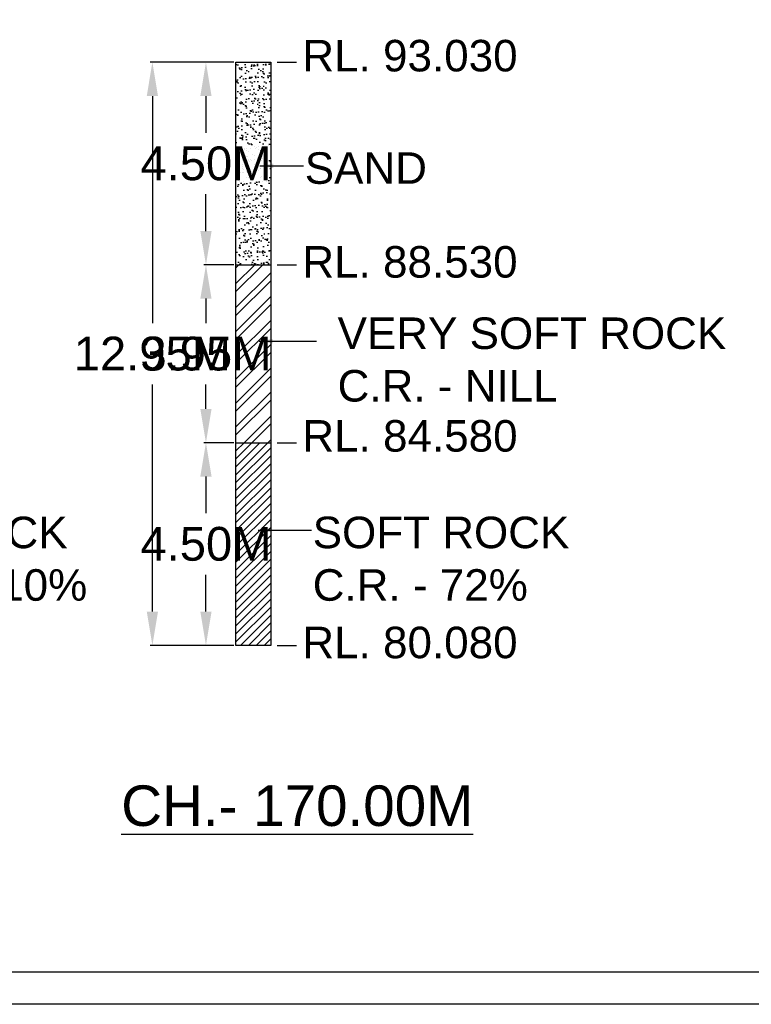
# Model space of a CAD drawing. Header units: inches. Extents: x 4599583 to 15517275, y 2817812 to 28133222499.
# Tile 69 of 95: x 5096717 to 5112979, y 28133006016 to 28133027884. Entities that reach past the tile are written whole.
import ezdxf

# ---------------------------------------------------------------- set-up
doc = ezdxf.new("R2010")
doc.units = ezdxf.units.IN
doc.header["$MEASUREMENT"] = 0
doc.linetypes.add('CENTER', pattern=[2, 1.25, -0.25, 0.25, -0.25])
for name, color, linetype in [('CENTER', 3, 'CENTER'), ('CHNGE', 31, 'Continuous'), ('DRG', 210, 'Continuous'), ('text', 7, 'Continuous')]:
    doc.layers.add(name, color=color, linetype=linetype)
doc.styles.add('ROMANS', font='arial.ttf')
doc.styles.get("Standard").update_dxf_attribs({"font": 'arial.ttf'})
doc.dimstyles.new('SANJAY', dxfattribs={"dimscale": 2.755, "dimtxt": 20000000001.9985, "dimasz": 42.0275, "dimexe": 15.388, "dimexo": 15.5775, "dimgap": 1.7375, "dimtad": 0, "dimtih": 1, "dimtoh": 1, "dimdec": 0, "dimzin": 0, "dimdsep": 46, "dimtxsty": 'Standard', "dimcen": 4000, "dimclrd": 3, "dimclre": 6, "dimclrt": 1, "dimadec": 0, "dimazin": 0, "dimtfac": 1, "dimtdec": 0, "dimtofl": 0, "dimtmove": 0, "dimatfit": 3, "dimfxl": 1, "dimtolj": 1, "dimtzin": 0, "dimarcsym": 0})
doc.dimstyles.new('Standard$0', dxfattribs={"dimtxt": 60, "dimasz": 60, "dimexe": 60, "dimexo": 60, "dimgap": 25, "dimtad": 0, "dimtih": 1, "dimtoh": 1, "dimlfac": -0.001, "dimzin": 0, "dimdsep": 46, "dimtxsty": 'ROMANS', "dimcen": 30, "dimclrd": 256, "dimclre": 256, "dimclrt": 4, "dimadec": 0, "dimazin": 0, "dimtfac": 1, "dimtix": 1, "dimtofl": 0, "dimtmove": 0, "dimatfit": 0, "dimfxl": 1, "dimtolj": 1, "dimtzin": 0, "dimlwd": -1, "dimlwe": -1, "dimarcsym": 0})
pattern_1 = [(45, (4819380.16, 28133439912.46), (-88.388348, 88.388348), [])]
pattern_2 = [(45, (4819380.16, 28133439912.46), (-265.16504, 265.16504), []), (45, (4819556.94, 28133439912.46), (-265.16504, 265.16504), [])]
pattern_3 = [(37.5, (4819380.16, 28133439912.46), (-6.299336, 192.682377), [0, -152, 0, -170, 0, -162.5]), (7.5, (4819380.16, 28133439912.46), (176.97767, 282.2146), [0, -82, 0, -137, 0, -52.5]), (327.5, (4819257.16, 28133439912.46), (311.414186, 0.565905), [0, -50, 0, -180, 0, -235]), (317.5, (4819257.16, 28133439912.46), (300.61266, 87.76756), [0, -25, 0, -118, 0, -135])]

# ---------------------------------------------------------------- blocks, each defined once
blk = doc.blocks.new('*D44')
at = {"layer": 'Defpoints', "color": 0, "transparency": 16777216}
for p in [(5100857, 28133018488), (5101524, 28133018488), (5101524, 28133013988)]:
    blk.add_point(p, dxfattribs=at)
at = {"layer": 'DRG', "color": 4, "lineweight": -2, "transparency": 16777216}
for p, q in [((5101474, 28133018488), (5100807, 28133018488)), ((5100857, 28133017738), (5100857, 28133016921)), ((5100857, 28133014738), (5100857, 28133015555)), ((5101474, 28133013988), (5100807, 28133013988))]:
    blk.add_line(p, q, dxfattribs=at)
at = {"layer": 'DRG', "color": 4, "transparency": 16777216}
for points in [[(5100732, 28133017738), (5100982, 28133017738), (5100857, 28133018488)], [(5100732, 28133014738), (5100982, 28133014738), (5100857, 28133013988)]]:
    blk.add_solid(points, dxfattribs=at)
at = {"layer": 'DRG', "color": 6, "transparency": 16777216, "insert": (5100857, 28133016238), "char_height": 750, "attachment_point": 5, "style": 'ROMANS'}
blk.add_mtext('\\A1;4.50M', dxfattribs=at)
blk = doc.blocks.new('*D45')
at = {"layer": 'Defpoints', "color": 0, "transparency": 16777216}
for p in [(5100857, 28133022438), (5101524, 28133022438), (5101524, 28133018488)]:
    blk.add_point(p, dxfattribs=at)
at = {"layer": 'DRG', "color": 4, "lineweight": -2, "transparency": 16777216}
for p, q in [((5101474, 28133022438), (5100807, 28133022438)), ((5100857, 28133021688), (5100857, 28133021146)), ((5100857, 28133019238), (5100857, 28133019780)), ((5101474, 28133018488), (5100807, 28133018488))]:
    blk.add_line(p, q, dxfattribs=at)
at = {"layer": 'DRG', "color": 4, "transparency": 16777216}
for points in [[(5100732, 28133021688), (5100982, 28133021688), (5100857, 28133022438)], [(5100732, 28133019238), (5100982, 28133019238), (5100857, 28133018488)]]:
    blk.add_solid(points, dxfattribs=at)
at = {"layer": 'DRG', "color": 6, "transparency": 16777216, "insert": (5100857, 28133020463), "char_height": 750, "attachment_point": 5, "style": 'ROMANS'}
blk.add_mtext('\\A1;3.95M', dxfattribs=at)
blk = doc.blocks.new('*D46')
at = {"layer": 'Defpoints', "color": 0, "transparency": 16777216}
for p in [(5100857, 28133026938), (5101524, 28133026938), (5101524, 28133022438)]:
    blk.add_point(p, dxfattribs=at)
at = {"layer": 'DRG', "color": 4, "lineweight": -2, "transparency": 16777216}
for p, q in [((5101474, 28133026938), (5100807, 28133026938)), ((5100857, 28133026188), (5100857, 28133025371)), ((5100857, 28133023188), (5100857, 28133024005)), ((5101474, 28133022438), (5100807, 28133022438))]:
    blk.add_line(p, q, dxfattribs=at)
at = {"layer": 'DRG', "color": 4, "transparency": 16777216}
for points in [[(5100732, 28133026188), (5100982, 28133026188), (5100857, 28133026938)], [(5100732, 28133023188), (5100982, 28133023188), (5100857, 28133022438)]]:
    blk.add_solid(points, dxfattribs=at)
at = {"layer": 'DRG', "color": 6, "transparency": 16777216, "insert": (5100857, 28133024688), "char_height": 750, "attachment_point": 5, "style": 'ROMANS'}
blk.add_mtext('\\A1;4.50M', dxfattribs=at)
blk = doc.blocks.new('*D47')
at = {"layer": 'Defpoints', "color": 0, "transparency": 16777216}
for p in [(5099666, 28133026938), (5101524, 28133026938), (5101524, 28133013988)]:
    blk.add_point(p, dxfattribs=at)
at = {"layer": 'DRG', "color": 4, "lineweight": -2, "transparency": 16777216}
for p, q in [((5101474, 28133026938), (5099616, 28133026938)), ((5099666, 28133026188), (5099666, 28133021146)), ((5099666, 28133014738), (5099666, 28133019780)), ((5101474, 28133013988), (5099616, 28133013988))]:
    blk.add_line(p, q, dxfattribs=at)
at = {"layer": 'DRG', "color": 4, "transparency": 16777216}
for points in [[(5099541, 28133026188), (5099791, 28133026188), (5099666, 28133026938)], [(5099541, 28133014738), (5099791, 28133014738), (5099666, 28133013988)]]:
    blk.add_solid(points, dxfattribs=at)
at = {"layer": 'DRG', "color": 6, "transparency": 16777216, "insert": (5099666, 28133020463), "char_height": 750, "attachment_point": 5, "style": 'ROMANS'}
blk.add_mtext('\\A1;12.95M', dxfattribs=at)
blk = doc.blocks.new('*D134')
at = {"layer": 'Defpoints', "color": 0, "transparency": 16777216}
for p in [(5100857, 28133018488), (5101524, 28133018488), (5101524, 28133013988)]:
    blk.add_point(p, dxfattribs=at)
at = {"layer": 'DRG', "color": 4, "lineweight": -2, "transparency": 16777216}
for p, q in [((5101474, 28133018488), (5100807, 28133018488)), ((5100857, 28133017738), (5100857, 28133016921)), ((5100857, 28133014738), (5100857, 28133015555)), ((5101474, 28133013988), (5100807, 28133013988))]:
    blk.add_line(p, q, dxfattribs=at)
at = {"layer": 'DRG', "color": 4, "transparency": 16777216}
for points in [[(5100732, 28133017738), (5100982, 28133017738), (5100857, 28133018488)], [(5100732, 28133014738), (5100982, 28133014738), (5100857, 28133013988)]]:
    blk.add_solid(points, dxfattribs=at)
at = {"layer": 'DRG', "color": 6, "transparency": 16777216, "insert": (5100857, 28133016238), "char_height": 750, "attachment_point": 5, "style": 'ROMANS'}
blk.add_mtext('\\A1;4.50M', dxfattribs=at)
blk = doc.blocks.new('*D135')
at = {"layer": 'Defpoints', "color": 0, "transparency": 16777216}
for p in [(5100857, 28133022438), (5101524, 28133022438), (5101524, 28133018488)]:
    blk.add_point(p, dxfattribs=at)
at = {"layer": 'DRG', "color": 4, "lineweight": -2, "transparency": 16777216}
for p, q in [((5101474, 28133022438), (5100807, 28133022438)), ((5100857, 28133021688), (5100857, 28133021146)), ((5100857, 28133019238), (5100857, 28133019780)), ((5101474, 28133018488), (5100807, 28133018488))]:
    blk.add_line(p, q, dxfattribs=at)
at = {"layer": 'DRG', "color": 4, "transparency": 16777216}
for points in [[(5100732, 28133021688), (5100982, 28133021688), (5100857, 28133022438)], [(5100732, 28133019238), (5100982, 28133019238), (5100857, 28133018488)]]:
    blk.add_solid(points, dxfattribs=at)
at = {"layer": 'DRG', "color": 6, "transparency": 16777216, "insert": (5100857, 28133020463), "char_height": 750, "attachment_point": 5, "style": 'ROMANS'}
blk.add_mtext('\\A1;3.95M', dxfattribs=at)
blk = doc.blocks.new('*D136')
at = {"layer": 'Defpoints', "color": 0, "transparency": 16777216}
for p in [(5100857, 28133026938), (5101524, 28133026938), (5101524, 28133022438)]:
    blk.add_point(p, dxfattribs=at)
at = {"layer": 'DRG', "color": 4, "lineweight": -2, "transparency": 16777216}
for p, q in [((5101474, 28133026938), (5100807, 28133026938)), ((5100857, 28133026188), (5100857, 28133025371)), ((5100857, 28133023188), (5100857, 28133024005)), ((5101474, 28133022438), (5100807, 28133022438))]:
    blk.add_line(p, q, dxfattribs=at)
at = {"layer": 'DRG', "color": 4, "transparency": 16777216}
for points in [[(5100732, 28133026188), (5100982, 28133026188), (5100857, 28133026938)], [(5100732, 28133023188), (5100982, 28133023188), (5100857, 28133022438)]]:
    blk.add_solid(points, dxfattribs=at)
at = {"layer": 'DRG', "color": 6, "transparency": 16777216, "insert": (5100857, 28133024688), "char_height": 750, "attachment_point": 5, "style": 'ROMANS'}
blk.add_mtext('\\A1;4.50M', dxfattribs=at)
blk = doc.blocks.new('*D137')
at = {"layer": 'Defpoints', "color": 0, "transparency": 16777216}
for p in [(5099666, 28133026938), (5101524, 28133026938), (5101524, 28133013988)]:
    blk.add_point(p, dxfattribs=at)
at = {"layer": 'DRG', "color": 4, "lineweight": -2, "transparency": 16777216}
for p, q in [((5101474, 28133026938), (5099616, 28133026938)), ((5099666, 28133026188), (5099666, 28133021146)), ((5099666, 28133014738), (5099666, 28133019780)), ((5101474, 28133013988), (5099616, 28133013988))]:
    blk.add_line(p, q, dxfattribs=at)
at = {"layer": 'DRG', "color": 4, "transparency": 16777216}
for points in [[(5099541, 28133026188), (5099791, 28133026188), (5099666, 28133026938)], [(5099541, 28133014738), (5099791, 28133014738), (5099666, 28133013988)]]:
    blk.add_solid(points, dxfattribs=at)
at = {"layer": 'DRG', "color": 6, "transparency": 16777216, "insert": (5099666, 28133020463), "char_height": 750, "attachment_point": 5, "style": 'ROMANS'}
blk.add_mtext('\\A1;12.95M', dxfattribs=at)
blk = doc.blocks.new('*D179')
at = {"layer": 'Defpoints', "color": 0, "transparency": 16777216}
for p in [(5100857, 28133018488), (5101524, 28133018488), (5101524, 28133013988)]:
    blk.add_point(p, dxfattribs=at)
at = {"layer": 'DRG', "color": 4, "lineweight": -2, "transparency": 16777216}
for p, q in [((5101474, 28133018488), (5100807, 28133018488)), ((5100857, 28133017738), (5100857, 28133016921)), ((5100857, 28133014738), (5100857, 28133015555)), ((5101474, 28133013988), (5100807, 28133013988))]:
    blk.add_line(p, q, dxfattribs=at)
at = {"layer": 'DRG', "color": 4, "transparency": 16777216}
for points in [[(5100732, 28133017738), (5100982, 28133017738), (5100857, 28133018488)], [(5100732, 28133014738), (5100982, 28133014738), (5100857, 28133013988)]]:
    blk.add_solid(points, dxfattribs=at)
at = {"layer": 'DRG', "color": 6, "transparency": 16777216, "insert": (5100857, 28133016238), "char_height": 750, "attachment_point": 5, "style": 'ROMANS'}
blk.add_mtext('\\A1;4.50M', dxfattribs=at)
blk = doc.blocks.new('*D180')
at = {"layer": 'Defpoints', "color": 0, "transparency": 16777216}
for p in [(5100857, 28133022438), (5101524, 28133022438), (5101524, 28133018488)]:
    blk.add_point(p, dxfattribs=at)
at = {"layer": 'DRG', "color": 4, "lineweight": -2, "transparency": 16777216}
for p, q in [((5101474, 28133022438), (5100807, 28133022438)), ((5100857, 28133021688), (5100857, 28133021146)), ((5100857, 28133019238), (5100857, 28133019780)), ((5101474, 28133018488), (5100807, 28133018488))]:
    blk.add_line(p, q, dxfattribs=at)
at = {"layer": 'DRG', "color": 4, "transparency": 16777216}
for points in [[(5100732, 28133021688), (5100982, 28133021688), (5100857, 28133022438)], [(5100732, 28133019238), (5100982, 28133019238), (5100857, 28133018488)]]:
    blk.add_solid(points, dxfattribs=at)
at = {"layer": 'DRG', "color": 6, "transparency": 16777216, "insert": (5100857, 28133020463), "char_height": 750, "attachment_point": 5, "style": 'ROMANS'}
blk.add_mtext('\\A1;3.95M', dxfattribs=at)
blk = doc.blocks.new('*D181')
at = {"layer": 'Defpoints', "color": 0, "transparency": 16777216}
for p in [(5100857, 28133026938), (5101524, 28133026938), (5101524, 28133022438)]:
    blk.add_point(p, dxfattribs=at)
at = {"layer": 'DRG', "color": 4, "lineweight": -2, "transparency": 16777216}
for p, q in [((5101474, 28133026938), (5100807, 28133026938)), ((5100857, 28133026188), (5100857, 28133025371)), ((5100857, 28133023188), (5100857, 28133024005)), ((5101474, 28133022438), (5100807, 28133022438))]:
    blk.add_line(p, q, dxfattribs=at)
at = {"layer": 'DRG', "color": 4, "transparency": 16777216}
for points in [[(5100732, 28133026188), (5100982, 28133026188), (5100857, 28133026938)], [(5100732, 28133023188), (5100982, 28133023188), (5100857, 28133022438)]]:
    blk.add_solid(points, dxfattribs=at)
at = {"layer": 'DRG', "color": 6, "transparency": 16777216, "insert": (5100857, 28133024688), "char_height": 750, "attachment_point": 5, "style": 'ROMANS'}
blk.add_mtext('\\A1;4.50M', dxfattribs=at)
blk = doc.blocks.new('*D182')
at = {"layer": 'Defpoints', "color": 0, "transparency": 16777216}
for p in [(5099666, 28133026938), (5101524, 28133026938), (5101524, 28133013988)]:
    blk.add_point(p, dxfattribs=at)
at = {"layer": 'DRG', "color": 4, "lineweight": -2, "transparency": 16777216}
for p, q in [((5101474, 28133026938), (5099616, 28133026938)), ((5099666, 28133026188), (5099666, 28133021146)), ((5099666, 28133014738), (5099666, 28133019780)), ((5101474, 28133013988), (5099616, 28133013988))]:
    blk.add_line(p, q, dxfattribs=at)
at = {"layer": 'DRG', "color": 4, "transparency": 16777216}
for points in [[(5099541, 28133026188), (5099791, 28133026188), (5099666, 28133026938)], [(5099541, 28133014738), (5099791, 28133014738), (5099666, 28133013988)]]:
    blk.add_solid(points, dxfattribs=at)
at = {"layer": 'DRG', "color": 6, "transparency": 16777216, "insert": (5099666, 28133020463), "char_height": 750, "attachment_point": 5, "style": 'ROMANS'}
blk.add_mtext('\\A1;12.95M', dxfattribs=at)

msp = doc.modelspace()

# ---------------------------------------------------------------- hatches: boundary and pattern name
at = {"layer": 'text'}
h = msp.add_hatch(dxfattribs=at)
h.set_pattern_fill('AR-SAND', color=0, scale=100, style=0)
h.set_pattern_definition(pattern_3)
h.paths.add_polyline_path([(5102296.495, 28133026937.846), (5101524.366, 28133026937.846), (5101524.366, 28133022437.846), (5102296.495, 28133022437.846)])
h = msp.add_hatch(dxfattribs=at)
h.set_pattern_fill('AR-SAND', color=0, scale=100, style=0)
h.set_pattern_definition(pattern_3)
h.paths.add_polyline_path([(5102296.495, 28133026937.846), (5101524.366, 28133026937.846), (5101524.366, 28133022437.846), (5102296.495, 28133022437.846)])
h = msp.add_hatch(dxfattribs=at)
h.set_pattern_fill('AR-SAND', color=0, scale=100, style=0)
h.set_pattern_definition(pattern_3)
h.paths.add_polyline_path([(5102296.495, 28133026937.846), (5101524.366, 28133026937.846), (5101524.366, 28133022437.846), (5102296.495, 28133022437.846)])
h = msp.add_hatch(dxfattribs=at)
h.set_pattern_fill('ANSI32', color=0, scale=1000, style=0)
h.set_pattern_definition(pattern_2)
h.paths.add_polyline_path([(5101524.366, 28133018487.846), (5102296.495, 28133018487.846), (5102296.495, 28133022437.846), (5101524.366, 28133022437.846)])
h = msp.add_hatch(dxfattribs=at)
h.set_pattern_fill('ANSI32', color=0, scale=1000, style=0)
h.set_pattern_definition(pattern_2)
h.paths.add_polyline_path([(5101524.366, 28133018487.846), (5102296.495, 28133018487.846), (5102296.495, 28133022437.846), (5101524.366, 28133022437.846)])
h = msp.add_hatch(dxfattribs=at)
h.set_pattern_fill('ANSI32', color=0, scale=1000, style=0)
h.set_pattern_definition(pattern_2)
h.paths.add_polyline_path([(5101524.366, 28133018487.846), (5102296.495, 28133018487.846), (5102296.495, 28133022437.846), (5101524.366, 28133022437.846)])
h = msp.add_hatch(dxfattribs=at)
h.set_pattern_fill('ANSI31', color=0, scale=1000, style=0)
h.set_pattern_definition(pattern_1)
h.paths.add_polyline_path([(5102296.495, 28133018487.846), (5101524.366, 28133018487.846), (5101524.366, 28133013987.846), (5102296.495, 28133013987.846)])
h = msp.add_hatch(dxfattribs=at)
h.set_pattern_fill('ANSI31', color=0, scale=1000, style=0)
h.set_pattern_definition(pattern_1)
h.paths.add_polyline_path([(5102296.495, 28133018487.846), (5101524.366, 28133018487.846), (5101524.366, 28133013987.846), (5102296.495, 28133013987.846)])
h = msp.add_hatch(dxfattribs=at)
h.set_pattern_fill('ANSI31', color=0, scale=1000, style=0)
h.set_pattern_definition(pattern_1)
h.paths.add_polyline_path([(5102296.495, 28133018487.846), (5101524.366, 28133018487.846), (5101524.366, 28133013987.846), (5102296.495, 28133013987.846)])

# ---------------------------------------------------------------- linework, layer by layer
at = {"layer": 'CENTER', "color": 0, "linetype": 'Continuous'}
msp.add_lwpolyline([(4858424.256, 28133213744.234), (5176630.692, 28133213744.234), (5176630.692, 28133006016.324), (4858424.256, 28133006016.324)], close=True, dxfattribs=at)
msp.add_lwpolyline([(4858424.256, 28133213744.234), (5176630.692, 28133213744.234), (5176630.692, 28133006016.324), (4858424.256, 28133006016.324)], close=True, dxfattribs=at)
msp.add_lwpolyline([(4858424.256, 28133213744.234), (5176630.692, 28133213744.234), (5176630.692, 28133006016.324), (4858424.256, 28133006016.324)], close=True, dxfattribs=at)
at = {"layer": 'CHNGE', "color": 50}
msp.add_lwpolyline([(4859134.88, 28133213033.61), (5175920.068, 28133213033.61), (5175920.068, 28133006726.948), (4859134.88, 28133006726.948)], close=True, dxfattribs=at)
msp.add_lwpolyline([(4859134.88, 28133213033.61), (5175920.068, 28133213033.61), (5175920.068, 28133006726.948), (4859134.88, 28133006726.948)], close=True, dxfattribs=at)
msp.add_lwpolyline([(4859134.88, 28133213033.61), (5175920.068, 28133213033.61), (5175920.068, 28133006726.948), (4859134.88, 28133006726.948)], close=True, dxfattribs=at)
at = {"layer": 'text', "color": 0}
msp.add_lwpolyline([(5101524.366, 28133026937.846), (5102296.495, 28133026937.846), (5102296.495, 28133013987.846), (5101524.366, 28133013987.846)], close=True, dxfattribs=at)
msp.add_lwpolyline([(5101524.366, 28133026937.846), (5102296.495, 28133026937.846), (5102296.495, 28133013987.846), (5101524.366, 28133013987.846)], close=True, dxfattribs=at)
msp.add_lwpolyline([(5101524.366, 28133026937.846), (5102296.495, 28133026937.846), (5102296.495, 28133013987.846), (5101524.366, 28133013987.846)], close=True, dxfattribs=at)
for points in [[(5102443.113, 28133026937.846), (5102870.018, 28133026937.846)], [(5102443.113, 28133026937.846), (5102870.018, 28133026937.846)], [(5102443.113, 28133026937.846), (5102870.018, 28133026937.846)], [(5101524.366, 28133022437.846), (5102296.495, 28133022437.846)], [(5101524.366, 28133022437.846), (5102296.495, 28133022437.846)], [(5101524.366, 28133022437.846), (5102296.495, 28133022437.846)], [(5102443.113, 28133022437.846), (5102870.018, 28133022437.846)], [(5102443.113, 28133022437.846), (5102870.018, 28133022437.846)], [(5102443.113, 28133022437.846), (5102870.018, 28133022437.846)], [(5101524.366, 28133018487.846), (5102296.495, 28133018487.846)], [(5101524.366, 28133018487.846), (5102296.495, 28133018487.846)], [(5101524.366, 28133018487.846), (5102296.495, 28133018487.846)], [(5102443.113, 28133018487.846), (5102870.018, 28133018487.846)], [(5102443.113, 28133018487.846), (5102870.018, 28133018487.846)], [(5102443.113, 28133018487.846), (5102870.018, 28133018487.846)], [(5102443.113, 28133013987.846), (5102870.018, 28133013987.846)], [(5102443.113, 28133013987.846), (5102870.018, 28133013987.846)], [(5102443.113, 28133013987.846), (5102870.018, 28133013987.846)]]:
    msp.add_lwpolyline(points, dxfattribs=at)

# ---------------------------------------------------------------- texts
at = {"layer": 'text', "color": 50, "char_height": 700, "attachment_point": 1, "style": 'ROMANS'}
for s, insert, width in [('RL. 93.030', (5102999.646, 28133027435.076), 7312.62692), ('RL. 93.030', (5102999.646, 28133027435.076), 7312.62692), ('RL. 93.030', (5102999.646, 28133027435.076), 7312.62692), ('SAND', (5103052.966, 28133024938.718), 7312.62692), ('SAND', (5103052.966, 28133024938.718), 7312.62692), ('SAND', (5103052.966, 28133024938.718), 7312.62692), ('RL. 88.530', (5102999.646, 28133022855.576), 7312.62692), ('RL. 88.530', (5102999.646, 28133022855.576), 7312.62692), ('RL. 88.530', (5102999.646, 28133022855.576), 7312.62692), ('VERY SOFT ROCK\\PC.R. - NILL', (5103783.044, 28133021270.14), 9037.74261), ('VERY SOFT ROCK\\PC.R. - NILL', (5103783.044, 28133021270.14), 9037.74261), ('VERY SOFT ROCK\\PC.R. - NILL', (5103783.044, 28133021270.14), 9037.74261), ('RL. 84.580', (5102999.646, 28133018991.076), 7312.62692), ('RL. 84.580', (5102999.646, 28133018991.076), 7312.62692), ('RL. 84.580', (5102999.646, 28133018991.076), 7312.62692), ('SOFT ROCK\\PC.R. - 67.10%', (5092077.547, 28133016846.074), 7312.62692), ('SOFT ROCK\\PC.R. - 67.10%', (5092077.547, 28133016846.074), 7312.62692), ('SOFT ROCK\\PC.R. - 67.10%', (5092077.547, 28133016846.074), 7312.62692), ('SOFT ROCK\\PC.R. - 72%', (5103229.718, 28133016846.074), 7746.06802), ('SOFT ROCK\\PC.R. - 72%', (5103229.718, 28133016846.074), 7746.06802), ('SOFT ROCK\\PC.R. - 72%', (5103229.718, 28133016846.074), 7746.06802), ('RL. 80.080', (5102999.646, 28133014402.076), 7312.62692), ('RL. 80.080', (5102999.646, 28133014402.076), 7312.62692), ('RL. 80.080', (5102999.646, 28133014402.076), 7312.62692)]:
    msp.add_mtext(s, dxfattribs=dict(at, insert=insert, width=width))
at = {"layer": 'text', "color": 6, "insert": (5097407.828, 28133010877.368), "char_height": 900, "attachment_point": 1, "style": 'ROMANS'}
msp.add_mtext_dynamic_manual_height_columns('\\pxqc;{\\LCH.- 170.00M}', width=10955.96493, gutter_width=3000, heights=[0], dxfattribs=at)
msp.add_mtext_dynamic_manual_height_columns('\\pxqc;{\\LCH.- 170.00M}', width=10955.96493, gutter_width=3000, heights=[0], dxfattribs=at)
msp.add_mtext_dynamic_manual_height_columns('\\pxqc;{\\LCH.- 170.00M}', width=10955.96493, gutter_width=3000, heights=[0], dxfattribs=at)

# ---------------------------------------------------------------- dimensions: what is measured, and where the dimension line sits
at = {"layer": 'DRG'}
for base, p1, p2, text, picture, middle in [((5099665.947, 28133026937.846), (5101524.366, 28133013987.846), (5101524.366, 28133026937.846), '12.95M', '*D47', (5099665.947, 28133020462.846)), ((5099665.947, 28133026937.846), (5101524.366, 28133013987.846), (5101524.366, 28133026937.846), '12.95M', '*D137', (5099665.947, 28133020462.846)), ((5099665.947, 28133026937.846), (5101524.366, 28133013987.846), (5101524.366, 28133026937.846), '12.95M', '*D182', (5099665.947, 28133020462.846)), ((5100856.792, 28133026937.846), (5101524.366, 28133022437.846), (5101524.366, 28133026937.846), '4.50M', '*D46', (5100856.792, 28133024687.846)), ((5100856.792, 28133026937.846), (5101524.366, 28133022437.846), (5101524.366, 28133026937.846), '4.50M', '*D136', (5100856.792, 28133024687.846)), ((5100856.792, 28133026937.846), (5101524.366, 28133022437.846), (5101524.366, 28133026937.846), '4.50M', '*D181', (5100856.792, 28133024687.846)), ((5100856.792, 28133022437.846), (5101524.366, 28133018487.846), (5101524.366, 28133022437.846), '3.95M', '*D45', (5100856.792, 28133020462.846)), ((5100856.792, 28133022437.846), (5101524.366, 28133018487.846), (5101524.366, 28133022437.846), '3.95M', '*D135', (5100856.792, 28133020462.846)), ((5100856.792, 28133022437.846), (5101524.366, 28133018487.846), (5101524.366, 28133022437.846), '3.95M', '*D180', (5100856.792, 28133020462.846)), ((5100856.792, 28133018487.846), (5101524.366, 28133013987.846), (5101524.366, 28133018487.846), '4.50M', '*D44', (5100856.792, 28133016237.846)), ((5100856.792, 28133018487.846), (5101524.366, 28133013987.846), (5101524.366, 28133018487.846), '4.50M', '*D134', (5100856.792, 28133016237.846)), ((5100856.792, 28133018487.846), (5101524.366, 28133013987.846), (5101524.366, 28133018487.846), '4.50M', '*D179', (5100856.792, 28133016237.846))]:
    dim = msp.add_linear_dim(base=base, p1=p1, p2=p2, angle=90, text=text, dimstyle='Standard$0', override={"dimscale": 1, "dimtxt": 750, "dimasz": 750, "dimexe": 50, "dimexo": 50, "dimgap": 300, "dimtoh": 0, "dimtxsty": 'ROMANS', "dimsah": 1, "dimcen": 0.09, "dimdle": 0, "dimclrd": 4, "dimclre": 4, "dimclrt": 6, "dimtm": 0, "dimlwd": 65534, "dimlwe": 65534}, dxfattribs=at)
    dim.commit()
    dim.dimension.update_dxf_attribs({"geometry": picture, "text_midpoint": middle})

# ---------------------------------------------------------------- leaders
at = {"layer": 'text', "color": 0, "annotation_type": 0, "has_hookline": 1, "hookline_direction": 1}
for points, text_width in [([(5102053.44, 28133024638.718), (5103022.966, 28133024638.718)], 2620.941), ([(5102053.44, 28133024638.718), (5103022.966, 28133024638.718)], 2620.941), ([(5102053.44, 28133024638.718), (5103022.966, 28133024638.718)], 2620.941), ([(5102017.521, 28133016546.074), (5103199.718, 28133016546.074)], 5658.731), ([(5102017.521, 28133016546.074), (5103199.718, 28133016546.074)], 5658.731), ([(5102017.521, 28133016546.074), (5103199.718, 28133016546.074)], 5658.731)]:
    msp.add_leader(points, dimstyle='SANJAY', override={"dimscale": 1, "dimtxt": 400, "dimasz": 300, "dimexe": 200, "dimexo": 200, "dimgap": 30, "dimtih": 0, "dimtoh": 0, "dimlfac": 0.5, "dimcen": -1000, "dimclre": 0, "dimclrt": 7}, dxfattribs=dict(at, text_width=text_width))
at = {"layer": 'text', "color": 0}
msp.add_leader([(5102037.482, 28133020743.415), (5103314.505, 28133020743.415)], dimstyle='SANJAY', override={"dimscale": 1, "dimtxt": 400, "dimasz": 300, "dimexe": 200, "dimexo": 200, "dimgap": 30, "dimtih": 0, "dimtoh": 0, "dimlfac": 0.5, "dimcen": -1000, "dimclre": 0, "dimclrt": 7}, dxfattribs=at)
msp.add_leader([(5102037.482, 28133020743.415), (5103314.505, 28133020743.415)], dimstyle='SANJAY', override={"dimscale": 1, "dimtxt": 400, "dimasz": 300, "dimexe": 200, "dimexo": 200, "dimgap": 30, "dimtih": 0, "dimtoh": 0, "dimlfac": 0.5, "dimcen": -1000, "dimclre": 0, "dimclrt": 7}, dxfattribs=at)
msp.add_leader([(5102037.482, 28133020743.415), (5103314.505, 28133020743.415)], dimstyle='SANJAY', override={"dimscale": 1, "dimtxt": 400, "dimasz": 300, "dimexe": 200, "dimexo": 200, "dimgap": 30, "dimtih": 0, "dimtoh": 0, "dimlfac": 0.5, "dimcen": -1000, "dimclre": 0, "dimclrt": 7}, dxfattribs=at)

doc.saveas('drawing.dxf')
